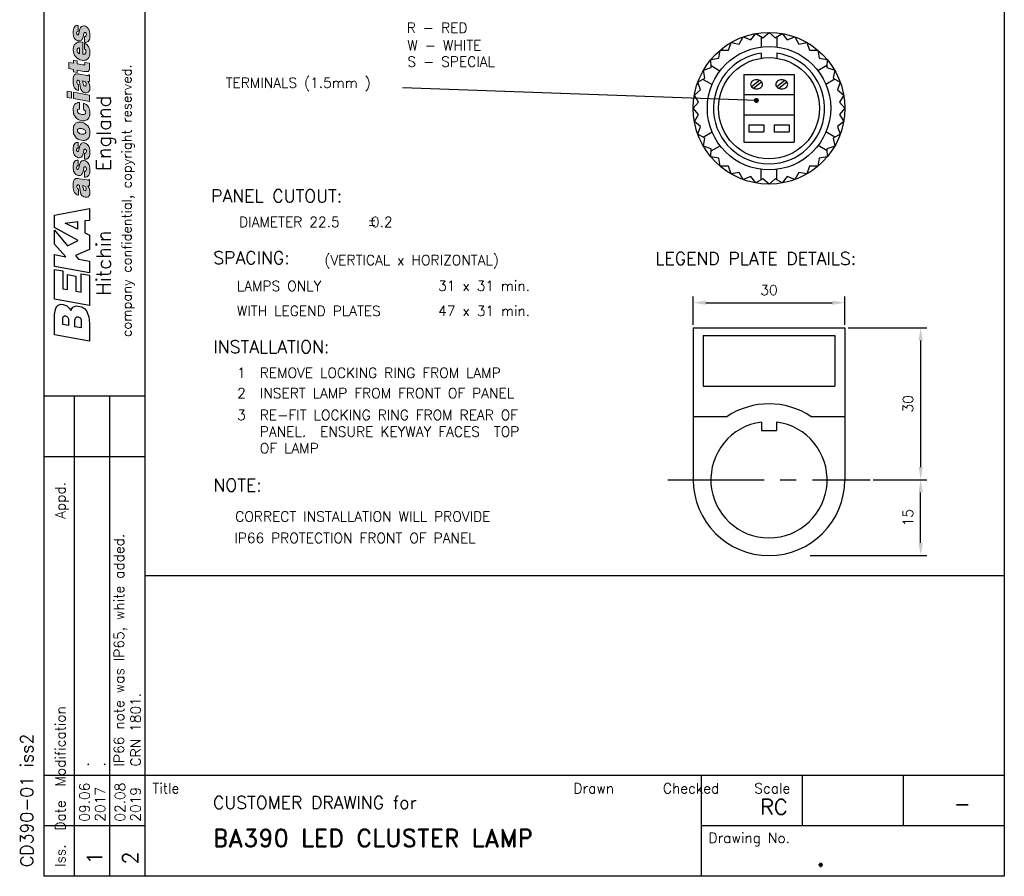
# Model space of a CAD drawing. Extents: x 2 to 198, y 7 to 274.
# Tile 1 of 2: x 2 to 197, y 7 to 176. Entities that reach past the tile are written whole.
import ezdxf
from ezdxf.enums import TextEntityAlignment as Align

# ---------------------------------------------------------------- set-up
doc = ezdxf.new("R2010")
doc.units = 0
doc.header["$MEASUREMENT"] = 0
doc.header["$PDMODE"] = 33
doc.header["$PDSIZE"] = 1.3
doc.linetypes.add('CENTER2', pattern=[28.575, 19.05, -3.175, 3.175, -3.175])
doc.layers.get('0').update_dxf_attribs({"color": 6, "linetype": 'CONTINUOUS'})
doc.layers.get('DEFPOINTS').update_dxf_attribs({"color": 2, "linetype": 'CONTINUOUS'})
for name, color, linetype in [('1', 7, 'CONTINUOUS'), ('CENTER', 5, 'CENTER2'), ('DIM', 7, 'CONTINUOUS'), ('FORMAT', 7, 'CONTINUOUS'), ('OBJECT', 1, 'CONTINUOUS')]:
    doc.layers.add(name, color=color, linetype=linetype)
doc.styles.add('ROMAND', font='romand', dxfattribs={"height": 3.5})
doc.styles.add('ROMANS', font='romans', dxfattribs={"height": 2})
doc.dimstyles.get("Standard").update_dxf_attribs({"dimtxt": 0.18, "dimasz": 0.18, "dimexe": 0.18, "dimexo": 0.0625, "dimgap": 0.09, "dimtad": 0, "dimtih": 1, "dimtoh": 1, "dimdec": 4, "dimzin": 0, "dimdsep": 46, "dimtxsty": 'Standard', "dimcen": 0.09, "dimadec": 0, "dimazin": 0, "dimtfac": 1, "dimtdec": 4, "dimtofl": 0, "dimtmove": 0, "dimatfit": 3, "dimfxl": 0, "dimtolj": 1, "dimtzin": 0, "dimarcsym": 0})

# ---------------------------------------------------------------- blocks, each defined once
blk = doc.blocks.new('*D9')
at = {"color": 0, "linetype": 'ByBlock'}
for p, q in [((135, 115.63), (135, 121.25)), ((165, 115.63), (165, 121.25)), ((137.5, 120), (162.5, 120))]:
    blk.add_line(p, q, dxfattribs=at)
for points in [[(137.5, 120.42), (137.5, 119.58), (135, 120)], [(162.5, 120.42), (162.5, 119.58), (165, 120)]]:
    blk.add_solid(points, dxfattribs=at)
at = {"layer": 'DEFPOINTS', "color": 0, "linetype": 'ByBlock'}
for p in [(165, 120), (135, 115), (165, 115)]:
    blk.add_point(p, dxfattribs=at)
at = {"color": 0, "linetype": 'ByBlock', "style": 'ROMANS'}
blk.add_text('30', height=2, dxfattribs=at).set_placement((150, 122.5), align=Align.MIDDLE_CENTER)
blk = doc.blocks.new('*D11')
at = {"color": 0, "linetype": 'ByBlock'}
for p, q in [((170.63, 85), (181.25, 85)), ((180, 72.5), (180, 82.5)), ((158.13, 70), (181.25, 70))]:
    blk.add_line(p, q, dxfattribs=at)
for points in [[(179.58, 82.5), (180.42, 82.5), (180, 85)], [(179.58, 72.5), (180.42, 72.5), (180, 70)]]:
    blk.add_solid(points, dxfattribs=at)
at = {"layer": 'DEFPOINTS', "color": 0, "linetype": 'ByBlock'}
for p in [(170, 85), (180, 85), (157.5, 70)]:
    blk.add_point(p, dxfattribs=at)
at = {"color": 0, "linetype": 'ByBlock', "style": 'ROMANS'}
blk.add_text('15', height=2, rotation=90, dxfattribs=at).set_placement((177.5, 77.5), align=Align.MIDDLE_CENTER)

msp = doc.modelspace()

# ---------------------------------------------------------------- hatches: boundary and pattern name
at = {"layer": 'FORMAT'}
h = msp.add_hatch(color=256, dxfattribs=at)
h.paths.add_polyline_path([(15.54752, 161.07023), (12.43842, 161.6189), (12.43842, 160.36916), (15.54752, 159.82049)])
h.paths.add_polyline_path([(12.01168, 161.67986), (11.12771, 161.83227), (11.12771, 160.58253), (12.01168, 160.43012)])
h.paths.add_polyline_path([(14.54163, 174.72591), (14.35875, 174.72591), (14.17586, 174.69543), (14.02345, 174.63447), (13.90152, 174.54302), (13.81008, 174.39062), (13.74912, 174.23821), (13.62719, 173.90291), (13.47478, 173.2628), (13.41382, 173.14088), (13.38334, 173.04943), (13.32238, 172.98847), (13.23093, 172.98847), (13.13949, 173.01895), (13.07853, 173.1104), (13.01756, 173.23232), (13.01756, 173.35425), (13.04804, 173.50665), (13.10901, 173.5981), (13.20045, 173.65906), (13.32238, 173.68954), (13.32238, 174.81736), (13.16997, 174.81736), (13.04804, 174.81736), (12.92612, 174.78687), (12.80419, 174.72591), (12.65179, 174.60399), (12.52986, 174.4211), (12.43842, 174.17725), (12.37745, 173.96388), (12.34697, 173.68954), (12.34697, 173.44569), (12.34697, 173.17136), (12.37745, 172.92751), (12.43842, 172.65317), (12.56034, 172.40932), (12.68227, 172.19595), (12.86516, 172.01306), (13.10901, 171.86066), (13.23093, 171.79969), (13.38334, 171.76921), (13.56623, 171.76921), (13.74912, 171.79969), (13.90152, 171.86066), (14.02345, 171.9521), (14.11489, 172.07403), (14.17586, 172.22643), (14.29778, 172.56173), (14.35875, 172.89703), (14.45019, 173.20184), (14.48067, 173.32377), (14.54163, 173.41521), (14.6026, 173.44569), (14.69404, 173.44569), (14.755, 173.44569), (14.81597, 173.38473), (14.90741, 173.29328), (14.96837, 173.17136), (14.96837, 173.01895), (14.93789, 172.83606), (14.87693, 172.71414), (14.81597, 172.68366), (14.755, 172.65317), (14.66356, 172.65317), (14.57212, 172.65317), (14.57212, 171.4644), (14.72452, 171.4644), (14.87693, 171.4644), (14.99886, 171.49488), (15.12078, 171.55584), (15.30367, 171.67777), (15.4256, 171.86066), (15.54752, 172.07403), (15.60848, 172.31788), (15.63897, 172.59221), (15.63897, 172.83606), (15.63897, 173.2628), (15.578, 173.5981), (15.48656, 173.90291), (15.33415, 174.17725), (15.18174, 174.39062), (14.99886, 174.54302), (14.78549, 174.66495)])
h.paths.add_polyline_path([(15.54752, 167.37989), (14.66356, 167.53229), (14.66356, 167.34941), (14.63308, 167.13604), (14.63308, 167.07507), (14.57212, 167.04459), (14.54163, 167.01411), (14.45019, 167.01411), (14.2673, 167.01411), (13.13949, 167.22748), (13.13949, 167.80663), (12.43842, 167.95903), (12.43842, 167.34941), (11.46301, 167.53229), (11.46301, 166.28256), (12.43842, 166.13015), (12.43842, 165.67293), (13.13949, 165.52052), (13.13949, 165.97774), (14.45019, 165.73389), (14.81597, 165.70341), (15.0903, 165.70341), (15.21223, 165.70341), (15.30367, 165.73389), (15.39511, 165.79485), (15.45608, 165.8863), (15.48656, 165.97774), (15.54752, 166.09967), (15.578, 166.40448), (15.578, 166.83122)])
h.paths.add_polyline_path([(15.63897, 162.47238), (15.63897, 162.80767), (15.54752, 163.14297), (15.4256, 163.44778), (15.21223, 163.7526), (15.54752, 163.7526), (15.54752, 165.03282), (15.48656, 165.03282), (15.39511, 164.97185), (15.30367, 164.91089), (15.21223, 164.91089), (15.0903, 164.94137), (13.62719, 165.18522), (13.35286, 165.24619), (13.10901, 165.24619), (12.89564, 165.21571), (12.80419, 165.18522), (12.71275, 165.12426), (12.6213, 165.0633), (12.56034, 164.97185), (12.49938, 164.84993), (12.43842, 164.69752), (12.34697, 164.33174), (12.34697, 163.84404), (12.34697, 163.4173), (12.40793, 163.05152), (12.49938, 162.74671), (12.6213, 162.47238), (12.77371, 162.28949), (12.9566, 162.13708), (13.13949, 162.01516), (13.38334, 161.95419), (13.38334, 163.14297), (13.2919, 163.20393), (13.23093, 163.23441), (13.13949, 163.35634), (13.07853, 163.50875), (13.07853, 163.63067), (13.07853, 163.7526), (13.13949, 163.87452), (13.16997, 163.93549), (13.20045, 163.99645), (13.26141, 163.99645), (13.35286, 163.99645), (13.4443, 163.96597), (13.50527, 163.87452), (13.56623, 163.7526), (13.59671, 163.60019), (13.65767, 163.23441), (13.71864, 162.83815), (13.81008, 162.41141), (13.87104, 162.19804), (13.96249, 162.01516), (14.11489, 161.83227), (14.2673, 161.71034), (14.45019, 161.58842), (14.69404, 161.52745), (14.93789, 161.52745), (15.12078, 161.55793), (15.30367, 161.6189), (15.4256, 161.74082), (15.51704, 161.89323), (15.60848, 162.07612), (15.63897, 162.25901)])
h.paths.add_polyline_path([(14.69404, 162.83815), (14.54163, 162.86864), (14.45019, 162.96008), (14.38923, 163.08201), (14.35875, 163.20393), (14.2673, 163.50875), (14.23682, 163.69163), (14.17586, 163.87452), (14.48067, 163.78308), (14.6026, 163.7526), (14.72452, 163.66115), (14.81597, 163.56971), (14.87693, 163.44778), (14.93789, 163.32586), (14.93789, 163.17345), (14.93789, 163.02104), (14.87693, 162.89912), (14.78549, 162.83815)], flags=16)
h.paths.add_polyline_path([(14.02345, 157.22957), (13.74912, 157.32102), (13.59671, 157.3515), (13.47478, 157.44294), (13.35286, 157.53439), (13.26141, 157.62583), (13.20045, 157.77824), (13.16997, 157.93064), (13.20045, 158.11353), (13.23093, 158.1745), (13.2919, 158.23546), (13.4443, 158.29642), (13.62719, 158.29642), (13.62719, 159.57664), (13.4443, 159.57664), (13.2919, 159.57664), (13.16997, 159.54616), (13.01756, 159.4852), (12.80419, 159.36327), (12.6213, 159.18038), (12.49938, 158.93653), (12.40793, 158.69268), (12.34697, 158.38787), (12.34697, 158.08305), (12.37745, 157.71727), (12.43842, 157.3515), (12.59082, 157.0162), (12.77371, 156.71139), (13.01756, 156.46754), (13.32238, 156.25417), (13.65767, 156.10176), (14.02345, 156.01031), (14.20634, 155.97983), (14.38923, 155.97983), (14.57212, 155.97983), (14.72452, 156.01031), (14.87693, 156.07128), (14.99886, 156.13224), (15.12078, 156.1932), (15.24271, 156.28465), (15.4256, 156.5285), (15.54752, 156.80283), (15.60848, 157.13813), (15.63897, 157.5039), (15.63897, 157.80872), (15.578, 158.14401), (15.48656, 158.41835), (15.36463, 158.69268), (15.18174, 158.96701), (14.93789, 159.18038), (14.66356, 159.33279), (14.35875, 159.45472), (14.35875, 158.20498), (14.51115, 158.14401), (14.66356, 158.02209), (14.72452, 157.93064), (14.78549, 157.86968), (14.81597, 157.74776), (14.81597, 157.65631), (14.78549, 157.53439), (14.755, 157.41246), (14.69404, 157.32102), (14.6026, 157.26005), (14.48067, 157.22957), (14.35875, 157.22957), (14.20634, 157.22957)])
h.paths.add_polyline_path([(13.96249, 155.67502), (13.62719, 155.7055), (13.2919, 155.67502), (13.13949, 155.64454), (13.01756, 155.58357), (12.89564, 155.49213), (12.77371, 155.40069), (12.68227, 155.30924), (12.59082, 155.18732), (12.43842, 154.91298), (12.37745, 154.57769), (12.34697, 154.18143), (12.37745, 153.78517), (12.43842, 153.41939), (12.59082, 153.11458), (12.77371, 152.80976), (13.01756, 152.56591), (13.2919, 152.35254), (13.65767, 152.20014), (14.02345, 152.10869), (14.23682, 152.07821), (14.41971, 152.07821), (14.57212, 152.07821), (14.72452, 152.10869), (14.87693, 152.16965), (14.99886, 152.23062), (15.12078, 152.32206), (15.24271, 152.41351), (15.4256, 152.62688), (15.54752, 152.90121), (15.60848, 153.2365), (15.63897, 153.60228), (15.63897, 153.96806), (15.54752, 154.33384), (15.4256, 154.63865), (15.24271, 154.94346), (14.99886, 155.18732), (14.72452, 155.40069), (14.54163, 155.49213), (14.35875, 155.58357), (14.17586, 155.64454)])
h.paths.add_polyline_path([(13.96249, 153.35843), (13.68815, 153.41939), (13.56623, 153.48036), (13.4443, 153.5718), (13.32238, 153.66324), (13.26141, 153.75469), (13.20045, 153.9071), (13.16997, 154.0595), (13.16997, 154.15095), (13.23093, 154.24239), (13.2919, 154.33384), (13.38334, 154.3948), (13.50527, 154.42528), (13.65767, 154.45576), (13.81008, 154.45576), (13.96249, 154.42528), (14.17586, 154.3948), (14.35875, 154.33384), (14.48067, 154.27287), (14.6026, 154.18143), (14.69404, 154.08998), (14.755, 153.96806), (14.78549, 153.87661), (14.81597, 153.75469), (14.78549, 153.63276), (14.755, 153.54132), (14.69404, 153.44987), (14.6026, 153.38891), (14.48067, 153.35843), (14.35875, 153.32795), (14.17586, 153.32795)], flags=16)
h.paths.add_polyline_path([(14.87693, 169.63551), (14.87693, 169.51359), (14.84645, 169.42214), (14.78549, 169.3307), (14.72452, 169.23925), (14.63308, 169.17829), (14.54163, 169.14781), (14.41971, 169.11733), (14.2673, 169.14781), (14.2673, 171.52536), (13.87104, 171.55584), (13.50527, 171.52536), (13.32238, 171.49488), (13.16997, 171.43392), (13.01756, 171.37295), (12.86516, 171.28151), (12.74323, 171.15958), (12.65179, 171.03766), (12.56034, 170.91573), (12.4689, 170.76333), (12.40793, 170.61092), (12.37745, 170.42803), (12.34697, 170.21466), (12.34697, 170.00129), (12.37745, 169.63551), (12.4689, 169.30022), (12.59082, 168.96492), (12.80419, 168.66011), (13.04804, 168.41626), (13.32238, 168.20289), (13.65767, 168.05048), (14.02345, 167.92855), (14.20634, 167.89807), (14.38923, 167.89807), (14.57212, 167.92855), (14.72452, 167.95903), (14.87693, 167.98952), (14.99886, 168.05048), (15.12078, 168.14192), (15.24271, 168.23337), (15.4256, 168.47722), (15.54752, 168.75155), (15.60848, 169.08685), (15.63897, 169.42214), (15.63897, 169.69648), (15.60848, 170.00129), (15.51704, 170.27562), (15.4256, 170.51947), (15.27319, 170.79381), (15.0903, 171.00718), (14.87693, 171.19007), (14.6026, 171.34247), (14.6026, 170.1537), (14.72452, 170.06225), (14.81597, 169.94033), (14.87693, 169.78792)])
h.paths.add_polyline_path([(13.10901, 169.90985), (13.10901, 170.03177), (13.13949, 170.12322), (13.20045, 170.21466), (13.26141, 170.27562), (13.35286, 170.33659), (13.4443, 170.36707), (13.53575, 170.39755), (13.62719, 170.36707), (13.62719, 169.23925), (13.50527, 169.26974), (13.41382, 169.3307), (13.32238, 169.39166), (13.23093, 169.48311), (13.16997, 169.57455), (13.13949, 169.66599), (13.10901, 169.78792)], flags=16)
h.paths.add_polyline_path([(14.54163, 151.62099), (14.35875, 151.65147), (14.17586, 151.59051), (14.02345, 151.52954), (13.90152, 151.4381), (13.81008, 151.28569), (13.74912, 151.13329), (13.62719, 150.79799), (13.47478, 150.15788), (13.41382, 150.03595), (13.38334, 149.94451), (13.32238, 149.88355), (13.23093, 149.88355), (13.13949, 149.91403), (13.07853, 150.00547), (13.01756, 150.1274), (13.01756, 150.27981), (13.04804, 150.40173), (13.10901, 150.49318), (13.20045, 150.55414), (13.32238, 150.58462), (13.32238, 151.71243), (13.16997, 151.71243), (13.04804, 151.71243), (12.92612, 151.68195), (12.80419, 151.62099), (12.65179, 151.49906), (12.52986, 151.31617), (12.43842, 151.1028), (12.37745, 150.85895), (12.34697, 150.58462), (12.34697, 150.34077), (12.34697, 150.06644), (12.37745, 149.82258), (12.43842, 149.54825), (12.56034, 149.3044), (12.68227, 149.09103), (12.86516, 148.90814), (13.10901, 148.75573), (13.23093, 148.69477), (13.38334, 148.66429), (13.56623, 148.66429), (13.74912, 148.69477), (13.90152, 148.75573), (14.02345, 148.84718), (14.11489, 148.9691), (14.17586, 149.12151), (14.29778, 149.45681), (14.35875, 149.7921), (14.45019, 150.09692), (14.48067, 150.21884), (14.54163, 150.31029), (14.6026, 150.34077), (14.69404, 150.37125), (14.755, 150.34077), (14.81597, 150.31029), (14.90741, 150.18836), (14.96837, 150.06644), (14.96837, 149.91403), (14.93789, 149.76162), (14.87693, 149.6397), (14.81597, 149.57873), (14.755, 149.54825), (14.66356, 149.54825), (14.57212, 149.54825), (14.57212, 148.35948), (14.72452, 148.35948), (14.87693, 148.35948), (14.99886, 148.38996), (15.12078, 148.45092), (15.30367, 148.57285), (15.4256, 148.75573), (15.54752, 148.9691), (15.60848, 149.21296), (15.63897, 149.48729), (15.63897, 149.73114), (15.63897, 150.15788), (15.578, 150.49318), (15.48656, 150.82847), (15.33415, 151.07232), (15.18174, 151.28569), (14.99886, 151.4381), (14.78549, 151.56003)])
h.paths.add_polyline_path([(14.54163, 148.11562), (14.35875, 148.11562), (14.17586, 148.08514), (14.02345, 148.02418), (13.90152, 147.90225), (13.81008, 147.78033), (13.74912, 147.62792), (13.62719, 147.29263), (13.47478, 146.62203), (13.41382, 146.50011), (13.38334, 146.40866), (13.32238, 146.37818), (13.23093, 146.3477), (13.13949, 146.40866), (13.07853, 146.50011), (13.01756, 146.59155), (13.01756, 146.74396), (13.04804, 146.89637), (13.10901, 146.98781), (13.20045, 147.04877), (13.32238, 147.07926), (13.32238, 148.20707), (13.16997, 148.20707), (13.04804, 148.17659), (12.92612, 148.14611), (12.80419, 148.11562), (12.65179, 147.96322), (12.52986, 147.78033), (12.43842, 147.56696), (12.37745, 147.32311), (12.34697, 147.07926), (12.34697, 146.80492), (12.34697, 146.56107), (12.37745, 146.31722), (12.43842, 146.04289), (12.56034, 145.79904), (12.68227, 145.58567), (12.86516, 145.3723), (13.10901, 145.25037), (13.23093, 145.18941), (13.38334, 145.15893), (13.56623, 145.12844), (13.74912, 145.15893), (13.90152, 145.25037), (14.02345, 145.34181), (14.11489, 145.46374), (14.17586, 145.61615), (14.29778, 145.95144), (14.35875, 146.28674), (14.45019, 146.59155), (14.48067, 146.71348), (14.54163, 146.77444), (14.6026, 146.8354), (14.69404, 146.8354), (14.755, 146.8354), (14.81597, 146.77444), (14.90741, 146.683), (14.96837, 146.53059), (14.96837, 146.40866), (14.93789, 146.22578), (14.87693, 146.10385), (14.81597, 146.07337), (14.755, 146.04289), (14.66356, 146.01241), (14.57212, 146.04289), (14.57212, 144.85411), (14.72452, 144.85411), (14.87693, 144.85411), (14.99886, 144.88459), (15.12078, 144.91507), (15.30367, 145.06748), (15.4256, 145.25037), (15.54752, 145.46374), (15.60848, 145.70759), (15.63897, 145.95144), (15.63897, 146.22578), (15.63897, 146.62203), (15.578, 146.98781), (15.48656, 147.29263), (15.33415, 147.56696), (15.18174, 147.78033), (14.99886, 147.93274), (14.78549, 148.05466)])
h.paths.add_polyline_path([(15.63897, 141.80597), (15.63897, 142.14126), (15.54752, 142.47656), (15.4256, 142.78137), (15.21223, 143.08619), (15.54752, 143.08619), (15.54752, 144.36641), (15.48656, 144.36641), (15.39511, 144.30545), (15.30367, 144.24448), (15.21223, 144.24448), (15.0903, 144.27496), (13.62719, 144.51882), (13.35286, 144.57978), (13.10901, 144.57978), (12.89564, 144.5493), (12.80419, 144.51882), (12.71275, 144.45785), (12.6213, 144.39689), (12.56034, 144.30545), (12.49938, 144.18352), (12.43842, 144.03111), (12.34697, 143.66534), (12.34697, 143.17763), (12.34697, 142.75089), (12.40793, 142.38512), (12.49938, 142.0803), (12.6213, 141.80597), (12.77371, 141.62308), (12.9566, 141.47067), (13.13949, 141.34875), (13.38334, 141.28778), (13.38334, 142.47656), (13.2919, 142.50704), (13.23093, 142.568), (13.13949, 142.68993), (13.07853, 142.84234), (13.07853, 142.96426), (13.07853, 143.08619), (13.13949, 143.20811), (13.16997, 143.26908), (13.20045, 143.33004), (13.26141, 143.33004), (13.35286, 143.33004), (13.4443, 143.29956), (13.50527, 143.20811), (13.56623, 143.08619), (13.59671, 142.93378), (13.65767, 142.568), (13.71864, 142.17175), (13.81008, 141.74501), (13.87104, 141.53164), (13.96249, 141.34875), (14.11489, 141.16586), (14.2673, 141.04393), (14.45019, 140.92201), (14.69404, 140.86104), (14.93789, 140.86104), (15.12078, 140.89153), (15.30367, 140.95249), (15.4256, 141.07441), (15.51704, 141.22682), (15.60848, 141.40971), (15.63897, 141.5926)])
h.paths.add_polyline_path([(14.69404, 142.14126), (14.54163, 142.20223), (14.45019, 142.29367), (14.38923, 142.38512), (14.35875, 142.53752), (14.2673, 142.84234), (14.23682, 143.02523), (14.17586, 143.17763), (14.48067, 143.11667), (14.6026, 143.05571), (14.72452, 142.99474), (14.81597, 142.9033), (14.87693, 142.78137), (14.93789, 142.65945), (14.93789, 142.50704), (14.93789, 142.35463), (14.87693, 142.23271), (14.78549, 142.17175)], flags=16)

# ---------------------------------------------------------------- linework, layer by layer
at = {"color": 0, "linetype": 'ByBlock'}
for p, q in [((165.63, 115), (181.25, 115)), ((180, 112.5), (180, 87.5))]:
    msp.add_line(p, q, dxfattribs=at)
for points in [[(179.58333, 112.5), (180.41667, 112.5), (180, 115)], [(179.58333, 87.5), (180.41667, 87.5), (180, 85)]]:
    msp.add_solid(points, dxfattribs=at)
at = {"layer": 'CENTER'}
msp.add_line((130, 85), (170, 85), dxfattribs=at)
at = {"layer": 'DEFPOINTS', "color": 0, "linetype": 'ByBlock'}
for p in [(165, 115), (170, 85), (180, 85)]:
    msp.add_point(p, dxfattribs=at)
at = {"layer": 'DIM'}
for p, q in [((148.77982, 172.4052), (150, 173.45848)), ((150, 173.45848), (151.22018, 172.4052)), ((141.96993, 169.9266), (142.5, 171.44886)), ((142.5, 171.44886), (144.08334, 171.14679)), ((144.08334, 171.14679), (144.8697, 172.55387)), ((144.8697, 172.55387), (146.37653, 171.98144)), ((146.37653, 171.98144), (147.39528, 173.23059)), ((147.39528, 173.23059), (148.77982, 172.4052)), ((148.41857, 172.60836), (148.41857, 170.55555)), ((151.22018, 172.4052), (152.60472, 173.23059)), ((151.56187, 172.60836), (151.56187, 170.55809)), ((152.60472, 173.23059), (153.62347, 171.98144)), ((153.62347, 171.98144), (155.1303, 172.55387)), ((155.1303, 172.55387), (155.91666, 171.14679)), ((155.91666, 171.14679), (157.5, 171.44886)), ((157.5, 171.44886), (158.03007, 169.9266)), ((140.10051, 168.35797), (140.35819, 169.94914)), ((140.35819, 169.94914), (141.96993, 169.9266)), ((158.03007, 169.9266), (159.64181, 169.94914)), ((159.64181, 169.94914), (159.89949, 168.35797)), ((138.50933, 168.10029), (140.10051, 168.35797)), ((138.53187, 166.48855), (138.50933, 168.10029)), ((148.41857, 169.3442), (148.41857, 168.33264)), ((151.56187, 169.34703), (151.56187, 168.33575)), ((159.89949, 168.35797), (161.49067, 168.10029)), ((161.49067, 168.10029), (161.46813, 166.48855)), ((137.00962, 165.95848), (138.53187, 166.48855)), ((137.31169, 164.37513), (137.00962, 165.95848)), ((138.52678, 166.88604), (140.30332, 165.86035)), ((161.46344, 166.90297), (159.6869, 165.87729)), ((161.46813, 166.48855), (162.99038, 165.95848)), ((162.99038, 165.95848), (162.68831, 164.37513)), ((135.90461, 163.58878), (137.31169, 164.37513)), ((136.95513, 164.16386), (138.73167, 163.13818)), ((145, 165.15848), (155, 165.15848)), ((145, 165.15848), (145, 151.75848)), ((148.14276, 163.96528), (146.54522, 162.6888)), ((148.53073, 163.63527), (146.96396, 162.38337)), ((153.14276, 163.96528), (151.54522, 162.6888)), ((153.53073, 163.63527), (151.96396, 162.38337)), ((155, 165.15848), (155, 151.75848)), ((163.03509, 164.1808), (161.25855, 163.15511)), ((162.68831, 164.37513), (164.09539, 163.58878)), ((147.5, 160), (77.5, 162.5)), ((135.22788, 161.0632), (136.47704, 162.08194)), ((136.47704, 162.08194), (135.90461, 163.58878)), ((164.09539, 163.58878), (163.52296, 162.08194)), ((163.52296, 162.08194), (164.77212, 161.0632)), ((136.05327, 159.67866), (135.22788, 161.0632)), ((145, 161.15848), (155, 161.15848)), ((164.77212, 161.0632), (163.94673, 159.67866)), ((135, 158.45848), (136.05327, 159.67866)), ((136.05327, 157.2383), (135, 158.45848)), ((163.94673, 159.67866), (165, 158.45848)), ((165, 158.45848), (163.94673, 157.2383)), ((135.22788, 155.85375), (136.05327, 157.2383)), ((136.47704, 154.83501), (135.22788, 155.85375)), ((145, 157.15848), (155, 157.15848)), ((164.77212, 155.85375), (163.52296, 154.83501)), ((163.94673, 157.2383), (164.77212, 155.85375)), ((135.90461, 153.32817), (136.47704, 154.83501)), ((146, 155.15848), (149, 155.15848)), ((146, 155.15848), (146, 153.75848)), ((149, 155.15848), (149, 153.75848)), ((151, 155.15848), (151, 153.75848)), ((151, 155.15848), (154, 155.15848)), ((154, 155.15848), (154, 153.75848)), ((163.52296, 154.83501), (164.09539, 153.32817)), ((137.31169, 152.54182), (135.90461, 153.32817)), ((136.96491, 152.73615), (138.74145, 153.76184)), ((137.00962, 150.95848), (137.31169, 152.54182)), ((146, 153.75848), (149, 153.75848)), ((151, 153.75848), (154, 153.75848)), ((163.04487, 152.75309), (161.26833, 153.77878)), ((164.09539, 153.32817), (162.68831, 152.54182)), ((162.68831, 152.54182), (162.99038, 150.95848)), ((138.53187, 150.42841), (137.00962, 150.95848)), ((138.50933, 148.81666), (138.53187, 150.42841)), ((138.53656, 150.01398), (140.3131, 151.03966)), ((145, 151.75848), (155, 151.75848)), ((161.47322, 150.03092), (159.69668, 151.0566)), ((162.99038, 150.95848), (161.46813, 150.42841)), ((161.46813, 150.42841), (161.49067, 148.81666)), ((140.10051, 148.55898), (138.50933, 148.81666)), ((140.35819, 146.96781), (140.10051, 148.55898)), ((159.89949, 148.55898), (159.64181, 146.96781)), ((161.49067, 148.81666), (159.89949, 148.55898)), ((141.96993, 146.99035), (140.35819, 146.96781)), ((142.5, 145.4681), (141.96993, 146.99035)), ((148.43813, 144.3086), (148.43813, 146.35997)), ((151.58143, 144.3086), (151.58143, 146.35997)), ((158.03007, 146.99035), (157.5, 145.4681)), ((159.64181, 146.96781), (158.03007, 146.99035)), ((144.08334, 145.77017), (142.5, 145.4681)), ((144.8697, 144.36309), (144.08334, 145.77017)), ((146.37653, 144.93551), (144.8697, 144.36309)), ((147.39528, 143.68636), (146.37653, 144.93551)), ((148.77982, 144.51175), (147.39528, 143.68636)), ((150, 143.45848), (148.77982, 144.51175)), ((151.22018, 144.51175), (150, 143.45848)), ((152.60472, 143.68636), (151.22018, 144.51175)), ((153.62347, 144.93551), (152.60472, 143.68636)), ((155.1303, 144.36309), (153.62347, 144.93551)), ((155.91666, 145.77017), (155.1303, 144.36309)), ((157.5, 145.4681), (155.91666, 145.77017)), ((137, 113.5), (163, 113.5)), ((137, 113.5), (137, 103.5)), ((163, 113.5), (163, 103.5)), ((137, 103.5), (163, 103.5)), ((135, 97.5), (141.70844, 97.5)), ((158.29156, 97.5), (165, 97.5)), ((148.5, 96.40175), (148.5, 94.72584)), ((151.5, 96.40175), (151.5, 94.72584)), ((148.49567, 94.72584), (151.5, 94.72584))]:
    msp.add_line(p, q, dxfattribs=at)
for points in [[(146.36133, 163.16815, 0.124746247), (146.44493, 162.83832, 0.105774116), (146.70452, 162.53457, 0.08673986), (147.07185, 162.34343, 0.076839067), (147.53306, 162.27213, 0.076839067), (147.99427, 162.34343, 0.08673986), (148.36159, 162.53457, 0.105774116), (148.62119, 162.83832, 0.124746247), (148.70478, 163.16815, 0.124746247), (148.62119, 163.49799, 0.105774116), (148.36159, 163.80174, 0.08673986), (147.99427, 163.99288, 0.076839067), (147.53306, 164.06418, 0.076839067), (147.07185, 163.99288, 0.08673986), (146.70452, 163.80174, 0.105774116), (146.44493, 163.49799, 0.124746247)], [(151.36133, 163.16815, 0.124746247), (151.44493, 162.83832, 0.105774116), (151.70452, 162.53457, 0.08673986), (152.07185, 162.34343, 0.076839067), (152.53306, 162.27213, 0.076839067), (152.99427, 162.34343, 0.08673986), (153.36159, 162.53457, 0.105774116), (153.62119, 162.83832, 0.124746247), (153.70478, 163.16815, 0.124746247), (153.62119, 163.49799, 0.105774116), (153.36159, 163.80174, 0.08673986), (152.99427, 163.99288, 0.076839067), (152.53306, 164.06418, 0.076839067), (152.07185, 163.99288, 0.08673986), (151.70452, 163.80174, 0.105774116), (151.44493, 163.49799, 0.124746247)]]:
    msp.add_lwpolyline(points, format="xyb", close=True, dxfattribs=at)
at = {"layer": 'DIM', "const_width": 0.5}
msp.add_lwpolyline([(147.25, 160, 1), (147.75, 160, 1)], format="xyb", close=True, dxfattribs=at)
at = {"layer": 'DIM'}
msp.add_circle((150, 158.45848), 12.2, dxfattribs=at)
for centre, radius, start, end in [((150, 158.45848), 11, 98.265837, 81.8370918), ((150, 85), 15, 56.4426902, 123.5573098), ((150, 85), 11.5, 97.4947175, 82.5052825)]:
    msp.add_arc(centre, radius, start, end, dxfattribs=at)
at = {"layer": 'FORMAT', "color": 7, "lineweight": 0, "ltscale": 0.5, "flags": 128}
for points in [[(13.23093, 172.98847), (13.23093, 172.98847), (13.32238, 172.98847), (13.38334, 173.04943), (13.41382, 173.14088), (13.47478, 173.2628), (13.62719, 173.90291), (13.74912, 174.23821), (13.81008, 174.39062), (13.90152, 174.54302), (14.02345, 174.63447), (14.17586, 174.69543), (14.35875, 174.72591), (14.54163, 174.72591), (14.54163, 174.72591), (14.78549, 174.66495), (14.99886, 174.54302), (15.18174, 174.39062), (15.33415, 174.17725), (15.48656, 173.90291), (15.578, 173.5981), (15.63897, 173.2628), (15.63897, 172.83606), (15.63897, 172.83606), (15.63897, 172.59221), (15.60848, 172.31788), (15.54752, 172.07403), (15.4256, 171.86066), (15.30367, 171.67777), (15.12078, 171.55584), (14.99886, 171.49488), (14.87693, 171.4644), (14.72452, 171.4644), (14.57212, 171.4644), (14.57212, 172.65317), (14.57212, 172.65317), (14.66356, 172.65317), (14.755, 172.65317), (14.81597, 172.68366), (14.87693, 172.71414), (14.87693, 172.71414), (14.93789, 172.83606), (14.96837, 173.01895), (14.96837, 173.01895), (14.96837, 173.17136), (14.90741, 173.29328), (14.81597, 173.38473), (14.755, 173.44569), (14.69404, 173.44569), (14.69404, 173.44569), (14.6026, 173.44569), (14.54163, 173.41521), (14.48067, 173.32377), (14.45019, 173.20184), (14.35875, 172.89703), (14.29778, 172.56173), (14.17586, 172.22643), (14.11489, 172.07403), (14.02345, 171.9521), (13.90152, 171.86066), (13.74912, 171.79969), (13.56623, 171.76921), (13.38334, 171.76921), (13.38334, 171.76921), (13.23093, 171.79969), (13.10901, 171.86066), (12.86516, 172.01306), (12.68227, 172.19595), (12.56034, 172.40932), (12.43842, 172.65317), (12.37745, 172.92751), (12.34697, 173.17136), (12.34697, 173.44569), (12.34697, 173.68954), (12.37745, 173.96388), (12.43842, 174.17725), (12.52986, 174.4211), (12.65179, 174.60399), (12.80419, 174.72591), (12.92612, 174.78687), (13.04804, 174.81736), (13.16997, 174.81736), (13.32238, 174.81736), (13.32238, 173.68954), (13.32238, 173.68954), (13.20045, 173.65906), (13.10901, 173.5981), (13.04804, 173.50665), (13.01756, 173.35425), (13.01756, 173.23232), (13.07853, 173.1104), (13.13949, 173.01895)], [(15.63897, 169.42214), (15.63897, 169.42214), (15.63897, 169.69648), (15.60848, 170.00129), (15.51704, 170.27562), (15.4256, 170.51947), (15.27319, 170.79381), (15.0903, 171.00718), (14.87693, 171.19007), (14.6026, 171.34247), (14.6026, 170.1537), (14.6026, 170.1537), (14.72452, 170.06225), (14.81597, 169.94033), (14.87693, 169.78792), (14.87693, 169.63551), (14.87693, 169.63551), (14.87693, 169.51359), (14.84645, 169.42214), (14.78549, 169.3307), (14.72452, 169.23925), (14.63308, 169.17829), (14.54163, 169.14781), (14.41971, 169.11733), (14.2673, 169.14781), (14.2673, 171.52536), (14.2673, 171.52536), (13.87104, 171.55584), (13.50527, 171.52536), (13.32238, 171.49488), (13.16997, 171.43392), (13.01756, 171.37295), (12.86516, 171.28151), (12.74323, 171.15958), (12.65179, 171.03766), (12.56034, 170.91573), (12.4689, 170.76333), (12.40793, 170.61092), (12.37745, 170.42803), (12.34697, 170.21466), (12.34697, 170.00129), (12.34697, 170.00129), (12.37745, 169.63551), (12.4689, 169.30022), (12.59082, 168.96492), (12.80419, 168.66011), (13.04804, 168.41626), (13.32238, 168.20289), (13.65767, 168.05048), (14.02345, 167.92855), (14.20634, 167.89807), (14.38923, 167.89807), (14.57212, 167.92855), (14.72452, 167.95903), (14.87693, 167.98952), (14.99886, 168.05048), (15.12078, 168.14192), (15.24271, 168.23337), (15.4256, 168.47722), (15.54752, 168.75155), (15.60848, 169.08685)], [(13.4443, 170.36707), (13.53575, 170.39755), (13.62719, 170.36707), (13.62719, 169.23925), (13.62719, 169.23925), (13.50527, 169.26974), (13.41382, 169.3307), (13.32238, 169.39166), (13.23093, 169.48311), (13.16997, 169.57455), (13.13949, 169.66599), (13.10901, 169.78792), (13.10901, 169.90985), (13.10901, 169.90985), (13.10901, 170.03177), (13.13949, 170.12322), (13.20045, 170.21466), (13.26141, 170.27562), (13.35286, 170.33659)], [(14.63308, 167.13604), (14.66356, 167.34941), (14.66356, 167.53229), (15.54752, 167.37989), (15.54752, 167.37989), (15.578, 166.83122), (15.578, 166.40448), (15.54752, 166.09967), (15.48656, 165.97774), (15.45608, 165.8863), (15.39511, 165.79485), (15.30367, 165.73389), (15.21223, 165.70341), (15.0903, 165.70341), (14.81597, 165.70341), (14.45019, 165.73389), (13.13949, 165.97774), (13.13949, 165.52052), (12.43842, 165.67293), (12.43842, 166.13015), (11.46301, 166.28256), (11.46301, 167.53229), (12.43842, 167.34941), (12.43842, 167.95903), (13.13949, 167.80663), (13.13949, 167.22748), (14.2673, 167.01411), (14.2673, 167.01411), (14.45019, 167.01411), (14.54163, 167.01411), (14.57212, 167.04459), (14.63308, 167.07507)], [(13.4443, 163.96597), (13.50527, 163.87452), (13.56623, 163.7526), (13.59671, 163.60019), (13.65767, 163.23441), (13.71864, 162.83815), (13.81008, 162.41141), (13.87104, 162.19804), (13.96249, 162.01516), (14.11489, 161.83227), (14.2673, 161.71034), (14.45019, 161.58842), (14.69404, 161.52745), (14.69404, 161.52745), (14.93789, 161.52745), (15.12078, 161.55793), (15.30367, 161.6189), (15.4256, 161.74082), (15.51704, 161.89323), (15.60848, 162.07612), (15.63897, 162.25901), (15.63897, 162.47238), (15.63897, 162.47238), (15.63897, 162.80767), (15.54752, 163.14297), (15.4256, 163.44778), (15.21223, 163.7526), (15.54752, 163.7526), (15.54752, 165.03282), (15.48656, 165.03282), (15.48656, 165.03282), (15.39511, 164.97185), (15.30367, 164.91089), (15.21223, 164.91089), (15.0903, 164.94137), (13.62719, 165.18522), (13.62719, 165.18522), (13.35286, 165.24619), (13.10901, 165.24619), (12.89564, 165.21571), (12.80419, 165.18522), (12.71275, 165.12426), (12.6213, 165.0633), (12.56034, 164.97185), (12.49938, 164.84993), (12.43842, 164.69752), (12.34697, 164.33174), (12.34697, 163.84404), (12.34697, 163.84404), (12.34697, 163.4173), (12.40793, 163.05152), (12.49938, 162.74671), (12.6213, 162.47238), (12.77371, 162.28949), (12.9566, 162.13708), (13.13949, 162.01516), (13.38334, 161.95419), (13.38334, 163.14297), (13.2919, 163.20393), (13.23093, 163.23441), (13.13949, 163.35634), (13.07853, 163.50875), (13.07853, 163.63067), (13.07853, 163.7526), (13.13949, 163.87452), (13.16997, 163.93549), (13.20045, 163.99645), (13.26141, 163.99645), (13.35286, 163.99645)], [(14.81597, 163.56971), (14.87693, 163.44778), (14.93789, 163.32586), (14.93789, 163.17345), (14.93789, 163.17345), (14.93789, 163.17345), (14.93789, 163.17345), (14.93789, 163.02104), (14.87693, 162.89912), (14.78549, 162.83815), (14.69404, 162.83815), (14.69404, 162.83815), (14.54163, 162.86864), (14.45019, 162.96008), (14.38923, 163.08201), (14.35875, 163.20393), (14.2673, 163.50875), (14.23682, 163.69163), (14.17586, 163.87452), (14.48067, 163.78308), (14.6026, 163.7526), (14.72452, 163.66115)], [(12.01168, 161.67986), (11.12771, 161.83227), (11.12771, 160.58253), (12.01168, 160.43012)], [(15.54752, 161.07023), (12.43842, 161.6189), (12.43842, 160.36916), (15.54752, 159.82049)], [(13.59671, 157.3515), (13.74912, 157.32102), (14.02345, 157.22957), (14.02345, 157.22957), (14.20634, 157.22957), (14.35875, 157.22957), (14.48067, 157.22957), (14.6026, 157.26005), (14.69404, 157.32102), (14.755, 157.41246), (14.78549, 157.53439), (14.81597, 157.65631), (14.81597, 157.65631), (14.81597, 157.74776), (14.78549, 157.86968), (14.72452, 157.93064), (14.66356, 158.02209), (14.51115, 158.14401), (14.35875, 158.20498), (14.35875, 159.45472), (14.35875, 159.45472), (14.66356, 159.33279), (14.93789, 159.18038), (15.18174, 158.96701), (15.36463, 158.69268), (15.48656, 158.41835), (15.578, 158.14401), (15.63897, 157.80872), (15.63897, 157.5039), (15.63897, 157.5039), (15.60848, 157.13813), (15.54752, 156.80283), (15.4256, 156.5285), (15.24271, 156.28465), (15.12078, 156.1932), (14.99886, 156.13224), (14.87693, 156.07128), (14.72452, 156.01031), (14.57212, 155.97983), (14.38923, 155.97983), (14.20634, 155.97983), (14.02345, 156.01031), (14.02345, 156.01031), (13.65767, 156.10176), (13.32238, 156.25417), (13.01756, 156.46754), (12.77371, 156.71139), (12.59082, 157.0162), (12.43842, 157.3515), (12.37745, 157.71727), (12.34697, 158.08305), (12.34697, 158.08305), (12.34697, 158.38787), (12.40793, 158.69268), (12.49938, 158.93653), (12.6213, 159.18038), (12.80419, 159.36327), (13.01756, 159.4852), (13.16997, 159.54616), (13.2919, 159.57664), (13.4443, 159.57664), (13.62719, 159.57664), (13.62719, 158.29642), (13.62719, 158.29642), (13.4443, 158.29642), (13.2919, 158.23546), (13.23093, 158.1745), (13.20045, 158.11353), (13.16997, 157.93064), (13.20045, 157.77824), (13.26141, 157.62583), (13.35286, 157.53439), (13.47478, 157.44294)], [(15.54752, 152.90121), (15.60848, 153.2365), (15.63897, 153.60228), (15.63897, 153.60228), (15.63897, 153.96806), (15.54752, 154.33384), (15.4256, 154.63865), (15.24271, 154.94346), (14.99886, 155.18732), (14.72452, 155.40069), (14.54163, 155.49213), (14.35875, 155.58357), (14.17586, 155.64454), (13.96249, 155.67502), (13.96249, 155.67502), (13.62719, 155.7055), (13.2919, 155.67502), (13.13949, 155.64454), (13.01756, 155.58357), (12.89564, 155.49213), (12.77371, 155.40069), (12.68227, 155.30924), (12.59082, 155.18732), (12.43842, 154.91298), (12.37745, 154.57769), (12.34697, 154.18143), (12.34697, 154.18143), (12.37745, 153.78517), (12.43842, 153.41939), (12.59082, 153.11458), (12.77371, 152.80976), (13.01756, 152.56591), (13.2919, 152.35254), (13.65767, 152.20014), (14.02345, 152.10869), (14.02345, 152.10869), (14.02345, 152.10869), (14.23682, 152.07821), (14.41971, 152.07821), (14.57212, 152.07821), (14.72452, 152.10869), (14.87693, 152.16965), (14.99886, 152.23062), (15.12078, 152.32206), (15.24271, 152.41351), (15.4256, 152.62688)], [(14.69404, 154.08998), (14.755, 153.96806), (14.78549, 153.87661), (14.81597, 153.75469), (14.81597, 153.75469), (14.78549, 153.63276), (14.755, 153.54132), (14.69404, 153.44987), (14.6026, 153.38891), (14.48067, 153.35843), (14.35875, 153.32795), (14.17586, 153.32795), (13.96249, 153.35843), (13.96249, 153.35843), (13.68815, 153.41939), (13.56623, 153.48036), (13.4443, 153.5718), (13.32238, 153.66324), (13.26141, 153.75469), (13.20045, 153.9071), (13.16997, 154.0595), (13.16997, 154.0595), (13.16997, 154.0595), (13.16997, 154.15095), (13.23093, 154.24239), (13.2919, 154.33384), (13.38334, 154.3948), (13.50527, 154.42528), (13.65767, 154.45576), (13.81008, 154.45576), (13.96249, 154.42528), (14.17586, 154.3948), (14.35875, 154.33384), (14.48067, 154.27287), (14.6026, 154.18143)], [(13.74912, 151.13329), (13.81008, 151.28569), (13.90152, 151.4381), (14.02345, 151.52954), (14.17586, 151.59051), (14.35875, 151.65147), (14.54163, 151.62099), (14.54163, 151.62099), (14.78549, 151.56003), (14.99886, 151.4381), (15.18174, 151.28569), (15.33415, 151.07232), (15.48656, 150.82847), (15.578, 150.49318), (15.63897, 150.15788), (15.63897, 149.73114), (15.63897, 149.73114), (15.63897, 149.48729), (15.60848, 149.21296), (15.54752, 148.9691), (15.4256, 148.75573), (15.30367, 148.57285), (15.12078, 148.45092), (14.99886, 148.38996), (14.87693, 148.35948), (14.72452, 148.35948), (14.57212, 148.35948), (14.57212, 149.54825), (14.57212, 149.54825), (14.66356, 149.54825), (14.755, 149.54825), (14.81597, 149.57873), (14.87693, 149.6397), (14.87693, 149.6397), (14.93789, 149.76162), (14.96837, 149.91403), (14.96837, 149.91403), (14.96837, 150.06644), (14.90741, 150.18836), (14.81597, 150.31029), (14.755, 150.34077), (14.69404, 150.37125), (14.69404, 150.37125), (14.6026, 150.34077), (14.54163, 150.31029), (14.48067, 150.21884), (14.45019, 150.09692), (14.35875, 149.7921), (14.29778, 149.45681), (14.17586, 149.12151), (14.11489, 148.9691), (14.02345, 148.84718), (13.90152, 148.75573), (13.74912, 148.69477), (13.56623, 148.66429), (13.38334, 148.66429), (13.38334, 148.66429), (13.23093, 148.69477), (13.10901, 148.75573), (12.86516, 148.90814), (12.68227, 149.09103), (12.56034, 149.3044), (12.43842, 149.54825), (12.37745, 149.82258), (12.34697, 150.06644), (12.34697, 150.34077), (12.34697, 150.34077), (12.34697, 150.58462), (12.37745, 150.85895), (12.43842, 151.1028), (12.52986, 151.31617), (12.65179, 151.49906), (12.80419, 151.62099), (12.92612, 151.68195), (13.04804, 151.71243), (13.16997, 151.71243), (13.32238, 151.71243), (13.32238, 150.58462), (13.32238, 150.58462), (13.20045, 150.55414), (13.10901, 150.49318), (13.04804, 150.40173), (13.01756, 150.27981), (13.01756, 150.1274), (13.07853, 150.00547), (13.13949, 149.91403), (13.23093, 149.88355), (13.32238, 149.88355), (13.38334, 149.94451), (13.41382, 150.03595), (13.47478, 150.15788), (13.62719, 150.79799)], [(13.38334, 146.40866), (13.41382, 146.50011), (13.47478, 146.62203), (13.62719, 147.29263), (13.74912, 147.62792), (13.81008, 147.78033), (13.90152, 147.90225), (14.02345, 148.02418), (14.17586, 148.08514), (14.35875, 148.11562), (14.54163, 148.11562), (14.54163, 148.11562), (14.78549, 148.05466), (14.99886, 147.93274), (15.18174, 147.78033), (15.33415, 147.56696), (15.48656, 147.29263), (15.578, 146.98781), (15.63897, 146.62203), (15.63897, 146.22578), (15.63897, 146.22578), (15.63897, 145.95144), (15.60848, 145.70759), (15.54752, 145.46374), (15.4256, 145.25037), (15.30367, 145.06748), (15.12078, 144.91507), (14.99886, 144.88459), (14.87693, 144.85411), (14.72452, 144.85411), (14.57212, 144.85411), (14.57212, 146.04289), (14.57212, 146.04289), (14.66356, 146.01241), (14.755, 146.04289), (14.81597, 146.07337), (14.87693, 146.10385), (14.87693, 146.10385), (14.93789, 146.22578), (14.96837, 146.40866), (14.96837, 146.40866), (14.96837, 146.53059), (14.90741, 146.683), (14.81597, 146.77444), (14.755, 146.8354), (14.69404, 146.8354), (14.69404, 146.8354), (14.6026, 146.8354), (14.54163, 146.77444), (14.48067, 146.71348), (14.45019, 146.59155), (14.35875, 146.28674), (14.29778, 145.95144), (14.17586, 145.61615), (14.11489, 145.46374), (14.02345, 145.34181), (13.90152, 145.25037), (13.74912, 145.15893), (13.56623, 145.12844), (13.38334, 145.15893), (13.38334, 145.15893), (13.23093, 145.18941), (13.10901, 145.25037), (12.86516, 145.3723), (12.68227, 145.58567), (12.56034, 145.79904), (12.43842, 146.04289), (12.37745, 146.31722), (12.34697, 146.56107), (12.34697, 146.80492), (12.34697, 146.80492), (12.34697, 147.07926), (12.37745, 147.32311), (12.43842, 147.56696), (12.52986, 147.78033), (12.65179, 147.96322), (12.80419, 148.11562), (12.92612, 148.14611), (13.04804, 148.17659), (13.16997, 148.20707), (13.32238, 148.20707), (13.32238, 147.07926), (13.32238, 147.07926), (13.20045, 147.04877), (13.10901, 146.98781), (13.04804, 146.89637), (13.01756, 146.74396), (13.01756, 146.59155), (13.07853, 146.50011), (13.13949, 146.40866), (13.23093, 146.3477), (13.32238, 146.37818)], [(13.56623, 143.08619), (13.59671, 142.93378), (13.65767, 142.568), (13.71864, 142.17175), (13.81008, 141.74501), (13.87104, 141.53164), (13.96249, 141.34875), (14.11489, 141.16586), (14.2673, 141.04393), (14.45019, 140.92201), (14.69404, 140.86104), (14.69404, 140.86104), (14.93789, 140.86104), (15.12078, 140.89153), (15.30367, 140.95249), (15.4256, 141.07441), (15.51704, 141.22682), (15.60848, 141.40971), (15.63897, 141.5926), (15.63897, 141.80597), (15.63897, 141.80597), (15.63897, 142.14126), (15.54752, 142.47656), (15.4256, 142.78137), (15.21223, 143.08619), (15.54752, 143.08619), (15.54752, 144.36641), (15.48656, 144.36641), (15.48656, 144.36641), (15.39511, 144.30545), (15.30367, 144.24448), (15.21223, 144.24448), (15.0903, 144.27496), (13.62719, 144.51882), (13.62719, 144.51882), (13.35286, 144.57978), (13.10901, 144.57978), (12.89564, 144.5493), (12.80419, 144.51882), (12.71275, 144.45785), (12.6213, 144.39689), (12.56034, 144.30545), (12.49938, 144.18352), (12.43842, 144.03111), (12.34697, 143.66534), (12.34697, 143.17763), (12.34697, 143.17763), (12.34697, 142.75089), (12.40793, 142.38512), (12.49938, 142.0803), (12.6213, 141.80597), (12.77371, 141.62308), (12.9566, 141.47067), (13.13949, 141.34875), (13.38334, 141.28778), (13.38334, 142.47656), (13.2919, 142.50704), (13.23093, 142.568), (13.13949, 142.68993), (13.07853, 142.84234), (13.07853, 142.96426), (13.07853, 143.08619), (13.13949, 143.20811), (13.16997, 143.26908), (13.20045, 143.33004), (13.26141, 143.33004), (13.35286, 143.33004), (13.4443, 143.29956), (13.50527, 143.20811)], [(14.6026, 143.05571), (14.72452, 142.99474), (14.81597, 142.9033), (14.87693, 142.78137), (14.93789, 142.65945), (14.93789, 142.50704), (14.93789, 142.50704), (14.93789, 142.50704), (14.93789, 142.50704), (14.93789, 142.35463), (14.87693, 142.23271), (14.78549, 142.17175), (14.69404, 142.14126), (14.69404, 142.14126), (14.54163, 142.20223), (14.45019, 142.29367), (14.38923, 142.38512), (14.35875, 142.53752), (14.2673, 142.84234), (14.23682, 143.02523), (14.17586, 143.17763), (14.48067, 143.11667)]]:
    msp.add_lwpolyline(points, close=True, dxfattribs=at)
at = {"layer": 'FORMAT', "color": 7, "linetype": 'Continuous', "flags": 128}
for points in [[(15.56581, 125.88212), (8.66481, 127.15015), (8.66481, 129.51551), (10.88386, 129.10096), (8.66481, 131.58825), (8.66481, 134.34377), (11.24964, 131.24686), (13.34676, 132.29542), (8.66481, 134.90463), (8.66481, 137.31876), (15.56581, 138.63555), (15.56581, 136.2702), (14.66356, 136.17265), (14.66356, 133.8073), (15.56581, 133.36836), (15.56581, 130.53969), (12.81029, 129.32043), (13.39553, 128.63765), (15.56581, 128.24748)], [(10.74127, 135.70759), (10.74127, 135.70981), (13.22484, 136.02634), (13.22484, 134.53885)], [(15.56581, 119.44445), (8.66481, 120.71247), (8.66481, 126.56491), (10.27423, 126.27229), (10.27423, 122.76083), (11.24964, 122.59013), (11.24964, 125.56512), (12.88344, 125.24811), (12.88344, 122.29751), (13.95639, 122.07804), (13.95639, 125.73581), (15.56581, 125.44319)], [(8.66481, 117.66433), (8.83551, 118.68851), (9.00621, 119.07867), (9.12813, 119.24937), (9.37198, 119.5176), (9.71338, 119.66391), (9.93284, 119.6883), (10.39616, 119.66391), (11.10333, 119.37129), (11.6398, 118.83482), (11.90804, 118.44466), (12.2982, 119.10305), (12.9566, 119.37129), (14.02955, 119.2006), (14.66356, 118.81043), (14.98057, 118.42027), (15.46827, 117.17663), (15.56581, 115.88422), (15.56581, 112.37276), (8.66481, 113.64078)], [(11.42034, 115.49405), (10.27423, 115.71352), (10.27423, 116.88401), (10.34739, 117.17663), (10.42055, 117.29855), (10.64001, 117.39609), (10.81071, 117.39609), (11.07894, 117.27417), (11.27403, 117.07909), (11.39595, 116.81085), (11.42034, 116.64016)], [(13.95639, 115.03074), (12.68836, 115.2502), (12.68836, 116.51823), (12.7859, 116.93278), (12.98099, 117.15224), (13.05414, 117.20101), (13.32238, 117.20101), (13.49307, 117.15224), (13.63938, 117.0547), (13.76131, 116.93278), (13.90762, 116.64016), (13.95639, 116.27438)]]:
    msp.add_lwpolyline(points, close=True, dxfattribs=at)
at = {"layer": 'OBJECT'}
for p, q in [((6.54958, 273.57657), (6.54958, 6.57657)), ((26.54958, 273.57657), (26.54958, 6.57657)), ((196.54958, 273.57657), (196.54958, 6.57657)), ((135, 115), (165, 115)), ((135, 115), (135, 85)), ((165, 115), (165, 85)), ((26.54958, 66.02874), (196.54958, 66.02874))]:
    msp.add_line(p, q, dxfattribs=at)
at = {"layer": 'OBJECT', "color": 1}
for p, q in [((6.54958, 101.57657), (26.54958, 101.57657)), ((12.54958, 101.57657), (12.54958, 6.57657)), ((19.54958, 101.57657), (19.54958, 6.57657)), ((6.54958, 89.57657), (26.54958, 89.57657)), ((6.54958, 26.57657), (196.54958, 26.57657)), ((136.54958, 26.57657), (136.54958, 16.57657)), ((156.54958, 26.57657), (156.54958, 16.57657)), ((176.54958, 26.57657), (176.54958, 16.57657)), ((26.54958, 16.57657), (6.54958, 16.57657)), ((136.54958, 16.57657), (136.54958, 6.57657)), ((196.54958, 16.57657), (136.54958, 16.57657)), ((196.54958, 6.57657), (6.54958, 6.57657))]:
    msp.add_line(p, q, dxfattribs=at)
at = {"layer": 'OBJECT'}
for radius in [15, 10]:
    msp.add_circle((150, 158.45848), radius, dxfattribs=at)
msp.add_arc((150, 85), 15, 180, 0, dxfattribs=at)

# ---------------------------------------------------------------- texts
at = {"color": 0, "linetype": 'ByBlock', "style": 'ROMANS'}
msp.add_text('30', height=2, rotation=90, dxfattribs=at).set_placement((177.5, 100), align=Align.MIDDLE_CENTER)
at = {"layer": '1', "style": 'ROMANS'}
for s, p in [('DIAMETER 22.5   0.2', (45.16553, 134.95284)), ('(VERTICAL x HORIZONTAL)', (62.03846, 127.42803)), ('LAMPS ONLY', (44.73583, 122.31037)), ('31 x 31 min.', (84.53846, 122.33842)), ('WITH LEGEND PLATES', (44.73583, 117.37516)), ('47 x 31 min.', (84.55302, 117.37983)), ('REMOVE LOCKING RING FROM LAMP', (49.26825, 105.13012)), ('1', (44.76825, 105.13012)), ('2', (44.76825, 101.10578)), ('INSERT LAMP FROM FRONT OF PANEL', (49.26825, 101.10578)), ('3', (44.76825, 96.80161)), ('RE-FIT LOCKING RING FROM REAR OF', (49.26825, 96.80161)), ('PANEL.  ENSURE KEYWAY FACES  TOP', (49.26825, 93.51018)), ('OF LAMP', (49.26825, 90.21876)), ('CORRECT INSTALLATION WILL PROVIDE', (44.39866, 76.72354)), ('IP66 PROTECTION FRONT OF PANEL', (44.21387, 72.48033))]:
    msp.add_text(s, height=2, dxfattribs=at).set_placement(p)
at = {"layer": 'DIM'}
for s, height, style, p in [('R - RED', 2, 'ROMANS', (78.3339, 173.36142)), ('W - WHITE', 2, 'ROMANS', (78.46141, 169.89331)), ('S - SPECIAL', 2, 'ROMANS', (78.46141, 166.65521)), ('TERMINALS (1.5mm )', 2, 'ROMANS', (42.5, 162.5)), ('PANEL CUTOUT:', 2.5, 'ROMANS', (39.63432, 139.85717)), ('SPACING:', 2.5, 'ROMANS', (40.06401, 127.64388)), ('LEGEND PLATE DETAILS:', 2.5, 'ROMANS', (127.5, 127.5)), ('INSTALLATION:', 2.5, 'ROMANS', (40.09643, 110.03445)), ('NOTE:', 2.5, 'ROMANS', (40.09643, 82.6867)), ('Title                                                    Drawn      Checked    Scale', 2, 'ROMANS', (28.0183, 22.97429)), ('CUSTOMER DRAWING for', 2.5, 'ROMANS', (40, 19.90104)), ('RC', 3, 'ROMANS', (148.28728, 18.7996)), ('-', 3, 'ROMANS', (186.57624, 19.43697)), ('BA390 LED CLUSTER LAMP', 3.5, 'ROMAND', (40, 12.40104)), ('Drawing No.', 2, 'ROMANS', (138.03323, 13.17452))]:
    msp.add_text(s, height=height, dxfattribs=dict(at, style=style)).set_placement(p)
at = {"layer": 'DIM', "style": 'ROMANS'}
msp.add_text('%%p', height=1.8, dxfattribs=at).set_placement((70.64984, 136.16274), align=Align.MIDDLE_LEFT)
for s, height, p in [('IP66 note was IP65, white added.', 2, (22.41835, 28.2772)), ('Iss.  Date  Modification                       Appd.', 2, (10.81035, 8.40897)), ('CRN 1801.', 2, (25.69563, 28.2772)), ('CD390-01 iss2', 2.5, (4.40726, 8.40366)), ('.', 2, (15.41835, 28.2772)), ('.', 2, (18.69563, 28.2772)), ('09.06', 2, (15.59898, 17.37662)), ('02.08', 2, (22.59898, 17.37662)), ('2017', 2, (18.66729, 17.37662)), ('2019', 2, (25.66729, 17.37662)), ('1', 3, (18.1048, 8.92028)), ('2', 3, (25.1048, 8.92028))]:
    msp.add_text(s, height=height, rotation=90, dxfattribs=at).set_placement(p)
at = {"layer": 'FORMAT', "color": 7, "linetype": 'Continuous', "style": 'ROMANS'}
for s, height, p in [('company confidential, copyright reserved.', 1.9, (23.86595, 113.21987)), ('Hitchin     England', 2.85, (19.77705, 121.38775))]:
    msp.add_text(s, height=height, rotation=90, dxfattribs=at).set_placement(p)
at = {"layer": 'OBJECT', "style": 'ROMANS'}
msp.add_text('.', height=5, dxfattribs=at).set_placement((159.13582, 8.60159))

# ---------------------------------------------------------------- dimensions: what is measured, and where the dimension line sits
at = {"layer": 'DIM'}
dim = msp.add_linear_dim(base=(165, 120), p1=(135, 115), p2=(165, 115), text='30', dimstyle='Standard', override={"dimfxl": 1, "dimfxlon": 0, "dimtfill": 0, "dimarcsym": 0}, dxfattribs=at)
dim.commit()
dim.dimension.update_dxf_attribs({"geometry": '*D9', "text_midpoint": (150, 122.5)})
dim = msp.add_linear_dim(base=(180, 85), p1=(157.5, 70), p2=(170, 85), angle=90, text='15', dimstyle='Standard', override={"dimfxl": 1, "dimfxlon": 0, "dimtfill": 0, "dimarcsym": 0}, dxfattribs=at)
dim.commit()
dim.dimension.update_dxf_attribs({"geometry": '*D11', "text_midpoint": (177.5, 77.5)})

doc.saveas('drawing.dxf')
